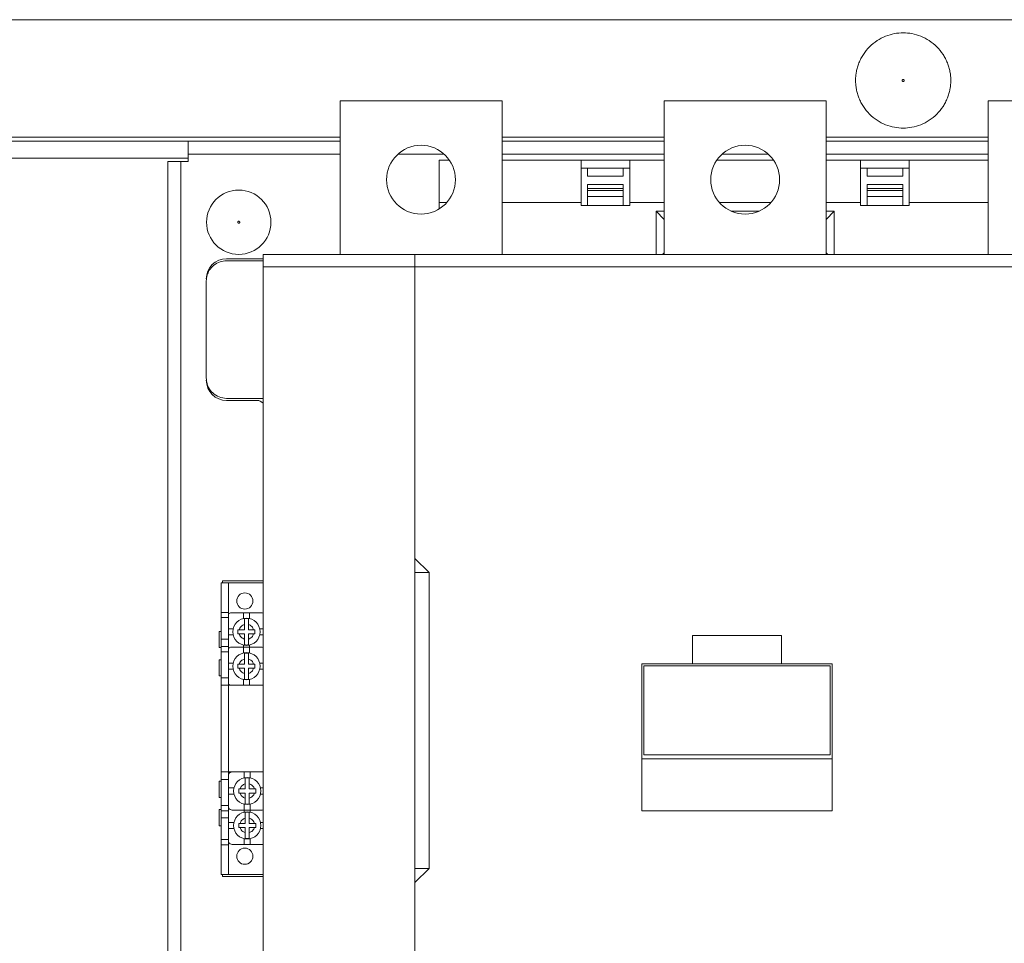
# Model space of a CAD drawing. Header units: millimetres. Extents: x 0 to 1189, y 0 to 841.
# Tile 7 of 15: x 300 to 422, y 595 to 709. Entities that reach past the tile are written whole.
import ezdxf

# ---------------------------------------------------------------- set-up
doc = ezdxf.new("R2010")
doc.units = ezdxf.units.MM

msp = doc.modelspace()

# ---------------------------------------------------------------- linework, layer by layer
at = {"color": 7, "linetype": 'Continuous', "lineweight": 15}
for p, q in [((469.1089, 708.5885), (129.1089, 708.5885)), ((339.6089, 679.5885), (339.6089, 698.5885)), ((339.6089, 698.5885), (359.6089, 698.5885)), ((359.6089, 698.5885), (359.6089, 679.5885)), ((379.6089, 679.5885), (379.6089, 698.5885)), ((379.6089, 698.5885), (399.6089, 698.5885)), ((399.6089, 698.5885), (399.6089, 679.5885)), ((419.6089, 698.5885), (439.6089, 698.5885)), ((419.6089, 679.5885), (419.6089, 698.5885)), ((258.6089, 694.0885), (339.6089, 694.0885)), ((359.6089, 694.0885), (379.6089, 694.0885)), ((399.6089, 694.0885), (419.6089, 694.0885)), ((320.8589, 693.5885), (277.3589, 693.5885)), ((339.6089, 693.5885), (320.8589, 693.5885)), ((320.8589, 693.5885), (320.8589, 691.9885)), ((379.6089, 693.5885), (359.6089, 693.5885)), ((419.6089, 693.5885), (399.6089, 693.5885)), ((320.8589, 691.4885), (277.3589, 691.4885)), ((320.8589, 691.9885), (320.8589, 691.0885)), ((339.6089, 691.9885), (320.8589, 691.9885)), ((352.4619, 691.9885), (346.7558, 691.9885)), ((379.6089, 691.9885), (359.6089, 691.9885)), ((392.4619, 691.9885), (386.7558, 691.9885)), ((419.6089, 691.9885), (399.6089, 691.9885)), ((318.3589, 691.0885), (318.3589, 552.5885)), ((319.9589, 691.0885), (318.3589, 691.0885)), ((319.9589, 691.0885), (319.9589, 552.5885)), ((320.8589, 691.0885), (319.9589, 691.0885)), ((351.8589, 686.0135), (351.8589, 691.2635)), ((351.8589, 691.2635), (353.0991, 691.2635)), ((359.6089, 691.2635), (369.3589, 691.2635)), ((369.3589, 686.0135), (369.3589, 691.2635)), ((369.3589, 691.2635), (375.3589, 691.2635)), ((369.3589, 690.2635), (375.3589, 690.2635)), ((370.1589, 689.2635), (370.1589, 690.2635)), ((374.5589, 689.2635), (374.5589, 690.2635)), ((375.3589, 686.0135), (375.3589, 691.2635)), ((375.3589, 691.2635), (379.6089, 691.2635)), ((386.1186, 691.2635), (393.0991, 691.2635)), ((399.6089, 691.2635), (403.8589, 691.2635)), ((403.8589, 686.0135), (403.8589, 691.2635)), ((403.8589, 691.2635), (409.8589, 691.2635)), ((403.8589, 690.2635), (409.8589, 690.2635)), ((404.6589, 689.2635), (404.6589, 690.2635)), ((409.0589, 690.2635), (409.0589, 689.2635)), ((409.8589, 686.0135), (409.8589, 691.2635)), ((409.8589, 691.2635), (419.6089, 691.2635)), ((370.1589, 689.2635), (374.5589, 689.2635)), ((409.0589, 689.2635), (404.6589, 689.2635)), ((370.1589, 688.2635), (370.1589, 687.7635)), ((370.1589, 688.2635), (374.5589, 688.2635)), ((370.1589, 687.7635), (370.1589, 687.5135)), ((370.1589, 687.7635), (374.5589, 687.7635)), ((374.5589, 687.7635), (374.5589, 688.2635)), ((374.5589, 687.5135), (374.5589, 687.7635)), ((404.6589, 687.7635), (404.6589, 688.2635)), ((409.0589, 688.2635), (404.6589, 688.2635)), ((404.6589, 687.5135), (404.6589, 687.7635)), ((409.0589, 687.7635), (404.6589, 687.7635)), ((409.0589, 688.2635), (409.0589, 687.7635)), ((409.0589, 687.7635), (409.0589, 687.5135)), ((370.1589, 687.5135), (370.1589, 686.7635)), ((374.5589, 687.5135), (370.1589, 687.5135)), ((370.1589, 686.7635), (370.1589, 685.6436)), ((374.5589, 686.7635), (370.1589, 686.7635)), ((374.5589, 686.7635), (374.5589, 687.5135)), ((374.5589, 685.6436), (374.5589, 686.7635)), ((404.6589, 686.7635), (404.6589, 687.5135)), ((404.6589, 687.5135), (409.0589, 687.5135)), ((404.6589, 685.6436), (404.6589, 686.7635)), ((404.6589, 686.7635), (409.0589, 686.7635)), ((409.0589, 687.5135), (409.0589, 686.7635)), ((409.0589, 685.6436), (409.0589, 686.7635)), ((351.8589, 685.2329), (351.8589, 686.0135)), ((352.7841, 686.0135), (351.8589, 686.0135)), ((369.3589, 686.0135), (359.6089, 686.0135)), ((369.3589, 685.6436), (369.3589, 686.0135)), ((375.3589, 685.6436), (369.3589, 685.6436)), ((375.3589, 686.0135), (375.3589, 685.6436)), ((379.6089, 686.0135), (375.3589, 686.0135)), ((392.7841, 686.0135), (386.4337, 686.0135)), ((403.8589, 686.0135), (399.6089, 686.0135)), ((403.8589, 685.6436), (403.8589, 686.0135)), ((409.8589, 685.6436), (403.8589, 685.6436)), ((409.8589, 686.0135), (409.8589, 685.6436)), ((419.6089, 686.0135), (409.8589, 686.0135)), ((378.6089, 684.9635), (379.6089, 684.9635)), ((378.6089, 679.5885), (378.6089, 684.9635)), ((379.6089, 683.9235), (378.6089, 684.9635)), ((387.8633, 684.9635), (391.3544, 684.9635)), ((399.6089, 684.9635), (400.6089, 684.9635)), ((400.6089, 684.9635), (399.6089, 683.9235)), ((400.6089, 684.9635), (400.6089, 679.5885)), ((330.1089, 679.5885), (330.1089, 678.0885)), ((330.1089, 679.5885), (348.8553, 679.5885)), ((348.8553, 679.5885), (428.3625, 679.5885)), ((348.8553, 678.0885), (348.8553, 679.5885)), ((379.6089, 679.8035), (379.4021, 679.5885)), ((399.6089, 679.8035), (399.8156, 679.5885)), ((325.6089, 679.0885), (330.1089, 679.0885)), ((325.6089, 678.8445), (330.1089, 678.8445)), ((348.8553, 678.0885), (330.1089, 678.0885)), ((330.1089, 678.0885), (330.1089, 566.0885)), ((348.8553, 678.0885), (428.3625, 678.0885)), ((348.8553, 642.0885), (348.8553, 678.0885)), ((323.1089, 664.3445), (323.1089, 676.3445)), ((330.1089, 661.8445), (325.6089, 661.8445)), ((329.3589, 661.5885), (325.6089, 661.5885)), ((348.8553, 642.0885), (348.8553, 640.3385)), ((350.6053, 640.3385), (348.8553, 642.0885)), ((325.1089, 639.3385), (325.1089, 639.0885)), ((330.1089, 639.3385), (325.1089, 639.3385)), ((350.6053, 640.3385), (348.8553, 640.3385)), ((348.8553, 640.3385), (348.8553, 603.8385)), ((350.6053, 603.8385), (350.6053, 640.3385)), ((325.8589, 639.0885), (324.9589, 639.0885)), ((324.9589, 639.0885), (324.9589, 635.4385)), ((325.8589, 635.4385), (325.8589, 639.0885)), ((325.8589, 635.4385), (325.8589, 639.0885)), ((325.8589, 639.0885), (330.1089, 639.0885)), ((325.8589, 635.4385), (324.9589, 635.4385)), ((324.9589, 635.4385), (324.9589, 634.7821)), ((325.8589, 634.7821), (324.9589, 634.7821)), ((324.9589, 634.7821), (324.9589, 632.1087)), ((325.8589, 634.7821), (325.8589, 635.4385)), ((325.8589, 632.1087), (325.8589, 634.7821)), ((326.2089, 635.3885), (327.6839, 635.3885)), ((327.6839, 634.671), (327.6839, 635.3885)), ((327.6839, 635.3885), (328.4339, 635.3885)), ((328.4339, 635.3885), (329.9089, 635.3885)), ((328.4339, 635.3885), (328.4339, 634.671)), ((324.9589, 633.0885), (324.7089, 633.0885)), ((324.7089, 633.0885), (324.7089, 631.0885)), ((325.8589, 633.4135), (326.4264, 633.4135)), ((327.0089, 632.7885), (327.0089, 633.2885)), ((327.0089, 633.2885), (327.1683, 633.2885)), ((327.1683, 633.2885), (327.8089, 633.2885)), ((327.8089, 633.2885), (327.8089, 633.9291)), ((328.3089, 633.9291), (328.3089, 633.2885)), ((328.3089, 633.2885), (328.9495, 633.2885)), ((328.9495, 633.2885), (329.1089, 633.2885)), ((329.1089, 633.2885), (329.1089, 632.7885)), ((329.6914, 633.4135), (330.1089, 633.4135)), ((324.9589, 632.1087), (325.8589, 632.1087)), ((324.9589, 632.1087), (324.9589, 631.2385)), ((326.4264, 632.6635), (325.8589, 632.6635)), ((325.8589, 632.1087), (325.8589, 631.2385)), ((327.1683, 632.7885), (327.0089, 632.7885)), ((327.8089, 632.7885), (327.1683, 632.7885)), ((327.8089, 632.1479), (327.8089, 632.7885)), ((328.9495, 632.7885), (328.3089, 632.7885)), ((328.3089, 632.7885), (328.3089, 632.1479)), ((329.1089, 632.7885), (328.9495, 632.7885)), ((330.1089, 632.6635), (329.6914, 632.6635)), ((383.1089, 632.5885), (383.1089, 629.0885)), ((383.1089, 632.5885), (394.1089, 632.5885)), ((394.1089, 632.5885), (394.1089, 629.0885)), ((324.7089, 631.0885), (324.9589, 631.0885)), ((325.8589, 631.2385), (324.9589, 631.2385)), ((324.9589, 631.2385), (324.9589, 630.5776)), ((325.8589, 630.5776), (325.8589, 631.2385)), ((326.2089, 631.1385), (327.6839, 631.1385)), ((327.6839, 631.1385), (327.6839, 631.406)), ((327.6839, 630.421), (327.6839, 631.1385)), ((327.6839, 631.1385), (328.4339, 631.1385)), ((328.4339, 631.406), (328.4339, 631.1385)), ((328.4339, 631.1385), (329.9089, 631.1385)), ((328.4339, 631.1385), (328.4339, 630.421)), ((324.9589, 629.5885), (324.7089, 629.5885)), ((324.7089, 629.5885), (324.7089, 627.5885)), ((325.8589, 630.5776), (324.9589, 630.5776)), ((324.9589, 630.5776), (324.9589, 627.357)), ((325.8589, 627.357), (325.8589, 630.5776)), ((327.8089, 629.0385), (327.8089, 629.6791)), ((328.3089, 629.6791), (328.3089, 629.0385)), ((325.8589, 629.1635), (326.4264, 629.1635)), ((326.4264, 628.4135), (325.8589, 628.4135)), ((327.0089, 628.5385), (327.0089, 629.0385)), ((327.0089, 629.0385), (327.1683, 629.0385)), ((327.1683, 628.5385), (327.0089, 628.5385)), ((327.1683, 629.0385), (327.8089, 629.0385)), ((327.8089, 628.5385), (327.1683, 628.5385)), ((327.8089, 627.8979), (327.8089, 628.5385)), ((328.3089, 629.0385), (328.9495, 629.0385)), ((328.9495, 628.5385), (328.3089, 628.5385)), ((328.3089, 628.5385), (328.3089, 627.8979)), ((328.9495, 629.0385), (329.1089, 629.0385)), ((329.1089, 628.5385), (328.9495, 628.5385)), ((329.1089, 629.0385), (329.1089, 628.5385)), ((329.6914, 629.1635), (330.1089, 629.1635)), ((330.1089, 628.4135), (329.6914, 628.4135)), ((376.8589, 629.0885), (376.8589, 617.3385)), ((376.8589, 629.0885), (383.1089, 629.0885)), ((377.1089, 628.8445), (377.1089, 617.8445)), ((400.1089, 628.8445), (377.1089, 628.8445)), ((383.1089, 629.0885), (394.1089, 629.0885)), ((394.1089, 629.0885), (400.3589, 629.0885)), ((400.1089, 617.8445), (400.1089, 628.8445)), ((400.3589, 629.0885), (400.3589, 617.3385)), ((324.7089, 627.5885), (324.9589, 627.5885)), ((324.9589, 627.357), (325.8589, 627.357)), ((324.9589, 627.357), (324.9589, 626.4385)), ((325.8589, 627.357), (325.8589, 626.4385)), ((327.6839, 626.4385), (327.6839, 627.156)), ((328.4339, 627.156), (328.4339, 626.4385)), ((324.9589, 626.4385), (324.9589, 615.7385)), ((324.9589, 626.4385), (325.8589, 626.4385)), ((325.8589, 626.5385), (325.9089, 626.5385)), ((325.8589, 615.7385), (325.8589, 626.4385)), ((325.8589, 626.4385), (325.8589, 615.7385)), ((330.1089, 626.4385), (325.8589, 626.4385)), ((376.8589, 617.3385), (400.3589, 617.3385)), ((376.8589, 617.3385), (376.8589, 610.9211)), ((377.1089, 617.8445), (400.1089, 617.8445)), ((400.3589, 617.3385), (400.3589, 610.9211)), ((324.9589, 615.7385), (325.8589, 615.7385)), ((324.9589, 615.7385), (324.9589, 614.82)), ((325.8589, 615.7385), (325.8589, 614.82)), ((325.8589, 615.7385), (330.1089, 615.7385)), ((326.0089, 615.6385), (325.8589, 615.6385)), ((325.9089, 615.5385), (325.8589, 615.5385)), ((327.7839, 615.021), (327.7839, 615.7385)), ((328.5339, 615.7385), (328.5339, 615.021)), ((324.9589, 614.5885), (324.7089, 614.5885)), ((324.7089, 614.5885), (324.7089, 612.5885)), ((325.8589, 614.82), (324.9589, 614.82)), ((324.9589, 614.82), (324.9589, 611.5994)), ((325.8589, 611.5994), (325.8589, 614.82)), ((325.8589, 613.7635), (326.5264, 613.7635)), ((327.1089, 613.1385), (327.1089, 613.6385)), ((327.1089, 613.6385), (327.2683, 613.6385)), ((327.2683, 613.6385), (327.9089, 613.6385)), ((327.9089, 613.6385), (327.9089, 614.2791)), ((328.4089, 614.2791), (328.4089, 613.6385)), ((328.4089, 613.6385), (329.0495, 613.6385)), ((329.0495, 613.6385), (329.2089, 613.6385)), ((329.2089, 613.6385), (329.2089, 613.1385)), ((329.7914, 613.7635), (330.1089, 613.7635)), ((324.7089, 612.5885), (324.9589, 612.5885)), ((326.5264, 613.0135), (325.8589, 613.0135)), ((327.2683, 613.1385), (327.1089, 613.1385)), ((327.9089, 613.1385), (327.2683, 613.1385)), ((327.9089, 612.4979), (327.9089, 613.1385)), ((329.0495, 613.1385), (328.4089, 613.1385)), ((328.4089, 613.1385), (328.4089, 612.4979)), ((329.2089, 613.1385), (329.0495, 613.1385)), ((330.1089, 613.0135), (329.7914, 613.0135)), ((325.8589, 611.5994), (324.9589, 611.5994)), ((324.9589, 611.5994), (324.9589, 610.9385)), ((325.8589, 610.9385), (325.8589, 611.5994)), ((325.8589, 611.2064), (325.8913, 611.2635)), ((327.7839, 611.0385), (327.7839, 611.756)), ((328.5339, 611.756), (328.5339, 611.0385)), ((324.9589, 611.0885), (324.7089, 611.0885)), ((324.7089, 611.0885), (324.7089, 609.0885)), ((324.9589, 610.9385), (325.8589, 610.9385)), ((324.9589, 610.9385), (324.9589, 610.0683)), ((325.8589, 610.0683), (324.9589, 610.0683)), ((324.9589, 610.0683), (324.9589, 607.3949)), ((325.8589, 610.9385), (325.8589, 610.0683)), ((325.8589, 607.3949), (325.8589, 610.0683)), ((327.7839, 611.0385), (326.3089, 611.0385)), ((327.7839, 610.771), (327.7839, 611.0385)), ((328.5339, 611.0385), (327.7839, 611.0385)), ((327.9089, 609.3885), (327.9089, 610.0291)), ((328.4089, 610.0291), (328.4089, 609.3885)), ((328.5339, 611.0385), (328.5339, 610.771)), ((330.0089, 611.0385), (328.5339, 611.0385)), ((376.8589, 610.9211), (400.3589, 610.9211)), ((324.7089, 609.0885), (324.9589, 609.0885)), ((325.8589, 609.5135), (326.5264, 609.5135)), ((327.1089, 608.8885), (327.1089, 609.3885)), ((327.1089, 609.3885), (327.2683, 609.3885)), ((327.2683, 608.8885), (327.1089, 608.8885)), ((327.2683, 609.3885), (327.9089, 609.3885)), ((327.9089, 608.8885), (327.2683, 608.8885)), ((327.9089, 608.2479), (327.9089, 608.8885)), ((328.4089, 609.3885), (329.0495, 609.3885)), ((329.0495, 608.8885), (328.4089, 608.8885)), ((328.4089, 608.8885), (328.4089, 608.2479)), ((329.0495, 609.3885), (329.2089, 609.3885)), ((329.2089, 608.8885), (329.0495, 608.8885)), ((329.2089, 609.3885), (329.2089, 608.8885)), ((329.7914, 609.5135), (330.1089, 609.5135)), ((326.5264, 608.7635), (325.8589, 608.7635)), ((330.1089, 608.7635), (329.7914, 608.7635)), ((325.8589, 607.3949), (324.9589, 607.3949)), ((324.9589, 607.3949), (324.9589, 606.7385)), ((324.9589, 606.7385), (325.8589, 606.7385)), ((324.9589, 606.7385), (324.9589, 603.0885)), ((325.8589, 606.7385), (325.8589, 607.3949)), ((325.8589, 606.7385), (325.8589, 603.0885)), ((325.8589, 603.0885), (325.8589, 606.7385)), ((327.7839, 606.7885), (326.3089, 606.7885)), ((327.7839, 606.7885), (327.7839, 607.506)), ((328.5339, 606.7885), (327.7839, 606.7885)), ((328.5339, 607.506), (328.5339, 606.7885)), ((330.0089, 606.7885), (328.5339, 606.7885)), ((324.9589, 603.0885), (325.8589, 603.0885)), ((325.1089, 603.0885), (325.1089, 602.8385)), ((330.1089, 602.8385), (325.1089, 602.8385)), ((330.1089, 603.0885), (325.8589, 603.0885)), ((348.8553, 602.0885), (350.6053, 603.8385)), ((350.6053, 603.8385), (348.8553, 603.8385)), ((348.8553, 603.8385), (348.8553, 602.0885)), ((348.8553, 566.0885), (348.8553, 602.0885))]:
    msp.add_line(p, q, dxfattribs=at)
at = {"color": 7, "linetype": 'Continuous', "lineweight": 15, "flags": 128}
for points in [[(330.0089, 615.7385), (330.1064, 615.7289), (330.1089, 615.7284)], [(330.1089, 611.0486), (330.1064, 611.0481), (330.0089, 611.0385)], [(330.1089, 606.7986), (330.1064, 606.7981), (330.0089, 606.7885)]]:
    msp.add_lwpolyline(points, dxfattribs=at)
at = {"color": 7, "linetype": 'Continuous', "lineweight": 15}
for centre, radius in [((349.6089, 688.8385), 4.25), ((389.6089, 688.8385), 4.25), ((327.1089, 683.5885), 3.9713), ((327.8589, 636.8385), 1), ((328.0589, 633.0385), 1.675), ((328.0589, 628.7885), 1.675), ((328.1589, 613.3885), 1.675), ((328.1589, 609.1385), 1.675), ((327.8589, 605.3385), 1)]:
    msp.add_circle(centre, radius, dxfattribs=at)
for centre, radius, start, end in [((325.6089, 676.5885), 2.5, 90, 180), ((325.6089, 664.0885), 2.5, 180, 270), ((329.3589, 660.5885), 1, 41.409622, 90), ((326.2089, 634.8885), 0.5, 90, 134.427004), ((328.0589, 633.0385), 1.6321, 81.18896, 98.81104), ((329.9089, 634.8885), 0.5, 66.421822, 90), ((326.2089, 630.6385), 0.5, 90, 134.427004), ((328.0589, 633.0385), 1.6321, 261.18896, 278.81104), ((329.9089, 630.6385), 0.5, 66.421822, 90), ((328.0589, 628.7885), 1.6321, 81.18896, 98.81104), ((328.0589, 628.7885), 1.6321, 261.18896, 278.81104), ((326.2089, 626.9385), 0.5, 225.572996, 270), ((329.9089, 626.9385), 0.5, 270, 293.578178), ((326.3089, 615.2385), 0.5, 90, 154.158067), ((328.1589, 613.3885), 1.6321, 81.18896, 98.81104), ((326.3089, 611.5385), 0.5, 205.841933, 270), ((328.1589, 613.3885), 1.6321, 261.18896, 278.81104), ((328.1589, 609.1385), 1.6321, 81.18896, 98.81104), ((326.3089, 607.2885), 0.5, 205.841933, 270), ((328.1589, 609.1385), 1.6321, 261.18896, 278.81104)]:
    msp.add_arc(centre, radius, start, end, dxfattribs=at)
for points, knots in [([(403.2339, 701.0885), (403.2344, 701.1483), (403.2355, 701.2679), (403.2439, 701.4469), (403.2575, 701.6254), (403.2766, 701.8034), (403.3011, 701.9809), (403.3528, 702.2859), (403.4536, 702.7145), (403.6404, 703.2618), (403.8834, 703.7956), (404.2869, 704.4865), (404.9251, 705.2725), (405.8646, 706.0355), (406.9175, 706.581), (408.0124, 706.8958), (409.1089, 706.9964), (410.2053, 706.8958), (411.3003, 706.581), (412.3532, 706.0355), (413.2927, 705.2725), (413.9308, 704.4866), (414.3344, 703.7957), (414.5773, 703.262), (414.7641, 702.7146), (414.8718, 702.2569), (414.9307, 701.8925), (414.9612, 701.6256), (414.9803, 701.3575), (414.9827, 701.1782), (414.9839, 701.0885)], [0, 0, 0, 0, 0.00973543, 0.01945196, 0.02915864, 0.0388645, 0.04857863, 0.05831004, 0.08919884, 0.12010186, 0.15227834, 0.18446911, 0.25011805, 0.31576699, 0.38005172, 0.44177055, 0.50000137, 0.5582322, 0.61995103, 0.68423575, 0.74988469, 0.81553363, 0.84771012, 0.87990089, 0.91078969, 0.94169271, 0.95627672, 0.97083555, 0.98539979, 1, 1, 1, 1]), ([(409.2339, 701.0885), (409.2334, 701.0969), (409.2326, 701.1133), (409.2254, 701.1368), (409.2137, 701.1584), (409.1927, 701.1835), (409.1583, 701.2077), (409.109, 701.2164), (409.0596, 701.2077), (409.0229, 701.182), (408.9992, 701.152), (408.9861, 701.1214), (408.9846, 701.0996), (408.9839, 701.0885)], [0, 0, 0, 0, 0.064038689, 0.125484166, 0.186839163, 0.25061706, 0.375006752, 0.500119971, 0.624509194, 0.74962199, 0.833616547, 0.915055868, 1, 1, 1, 1]), ([(414.9839, 701.0885), (414.9833, 701.0287), (414.9823, 700.9091), (414.9738, 700.7301), (414.9603, 700.5516), (414.9412, 700.3736), (414.9166, 700.1961), (414.865, 699.8911), (414.7641, 699.4625), (414.5774, 698.9152), (414.3344, 698.3813), (413.9308, 697.6905), (413.2927, 696.9045), (412.3532, 696.1415), (411.3003, 695.596), (410.2053, 695.2812), (409.1089, 695.1806), (408.0124, 695.2812), (406.9175, 695.596), (405.8646, 696.1415), (404.9251, 696.9045), (404.287, 697.6904), (403.8834, 698.3813), (403.6404, 698.915), (403.4537, 699.4624), (403.346, 699.9201), (403.287, 700.2844), (403.2565, 700.5514), (403.2374, 700.8195), (403.2351, 700.9988), (403.2339, 701.0885)], [0, 0, 0, 0, 0.009735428, 0.019451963, 0.029158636, 0.038864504, 0.048578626, 0.058310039, 0.089198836, 0.120101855, 0.152278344, 0.184469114, 0.250118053, 0.315766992, 0.380051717, 0.441770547, 0.500001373, 0.558232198, 0.619951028, 0.684235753, 0.749884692, 0.815533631, 0.847710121, 0.879900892, 0.910789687, 0.941692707, 0.95627672, 0.970835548, 0.985399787, 1, 1, 1, 1]), ([(408.9839, 701.0885), (408.9843, 701.0801), (408.9852, 701.0637), (408.9924, 701.0402), (409.0041, 701.0186), (409.025, 700.9935), (409.0595, 700.9693), (409.1088, 700.9606), (409.1582, 700.9693), (409.1949, 700.995), (409.2185, 701.0249), (409.2316, 701.0556), (409.2331, 701.0774), (409.2339, 701.0885)], [0, 0, 0, 0, 0.06403869, 0.12548417, 0.18683916, 0.25061706, 0.37500675, 0.50011997, 0.62450919, 0.74962199, 0.83361655, 0.91505587, 1, 1, 1, 1]), ([(327.2339, 683.5885), (327.2334, 683.5969), (327.2326, 683.6133), (327.2254, 683.6368), (327.2137, 683.6584), (327.1927, 683.6835), (327.1583, 683.7077), (327.109, 683.7164), (327.0596, 683.7077), (327.0229, 683.682), (326.9992, 683.652), (326.9861, 683.6214), (326.9846, 683.5996), (326.9839, 683.5885)], [0, 0, 0, 0, 0.06403869, 0.12548417, 0.18683916, 0.25061706, 0.37500675, 0.50011997, 0.62450919, 0.74962199, 0.83361655, 0.91505587, 1, 1, 1, 1]), ([(326.9839, 683.5885), (326.9843, 683.5801), (326.9852, 683.5637), (326.9924, 683.5402), (327.0041, 683.5186), (327.025, 683.4935), (327.0595, 683.4693), (327.1088, 683.4606), (327.1582, 683.4693), (327.1949, 683.495), (327.2185, 683.5249), (327.2316, 683.5556), (327.2331, 683.5774), (327.2339, 683.5885)], [0, 0, 0, 0, 0.06403869, 0.12548417, 0.18683916, 0.25061706, 0.37500675, 0.50011997, 0.62450919, 0.74962199, 0.83361655, 0.91505587, 1, 1, 1, 1]), ([(323.1089, 676.3445), (323.129, 676.5818), (323.1692, 677.0552), (323.4956, 677.7502), (324.0298, 678.3422), (324.7696, 678.7623), (325.3349, 678.8177), (325.6089, 678.8445)], [0, 0, 0, 0, 0.16554611, 0.33030214, 0.55603118, 0.78488416, 1, 1, 1, 1]), ([(325.6089, 661.8445), (325.293, 661.8801), (324.6619, 661.9513), (323.904, 662.4499), (323.3981, 663.0973), (323.1452, 663.7579), (323.1196, 664.1723), (323.1089, 664.3445)], [0, 0, 0, 0, 0.2483194, 0.4962295, 0.71024726, 0.87958397, 1, 1, 1, 1]), ([(327.8089, 633.9291), (327.8089, 634.0202), (327.8089, 634.2002), (327.8089, 634.4334), (327.8089, 634.5817), (327.8089, 634.6332), (327.8089, 634.6513)], [0, 0, 0, 0, 0.29157568, 0.57565941, 0.85022999, 1, 1, 1, 1]), ([(328.3089, 634.6513), (328.3089, 634.6152), (328.3089, 634.5429), (328.3089, 634.3457), (328.3089, 634.1324), (328.3089, 633.9885), (328.3089, 633.9291)], [0, 0, 0, 0, 0.26915951, 0.53824284, 0.80945021, 1, 1, 1, 1]), ([(327.1683, 633.2885), (327.1947, 633.3617), (327.2484, 633.5106), (327.3983, 633.6991), (327.5868, 633.8489), (327.7357, 633.9027), (327.8089, 633.9291)], [0, 0, 0, 0, 0.24586335, 0.5, 0.75413665, 1, 1, 1, 1]), ([(328.3089, 633.9291), (328.3821, 633.9027), (328.531, 633.8489), (328.7195, 633.6991), (328.8693, 633.5106), (328.923, 633.3617), (328.9495, 633.2885)], [0, 0, 0, 0, 0.24586335, 0.5, 0.75413665, 1, 1, 1, 1]), ([(327.8089, 632.1479), (327.7357, 632.1743), (327.5868, 632.2281), (327.3983, 632.3779), (327.2484, 632.5664), (327.1947, 632.7153), (327.1683, 632.7885)], [0, 0, 0, 0, 0.24586335, 0.5, 0.75413665, 1, 1, 1, 1]), ([(327.8089, 631.4256), (327.8089, 631.4618), (327.8089, 631.5341), (327.8089, 631.7313), (327.8089, 631.9446), (327.8089, 632.0885), (327.8089, 632.1479)], [0, 0, 0, 0, 0.26915951, 0.53824284, 0.80945021, 1, 1, 1, 1]), ([(328.9495, 632.7885), (328.923, 632.7153), (328.8693, 632.5664), (328.7195, 632.3779), (328.531, 632.2281), (328.3821, 632.1743), (328.3089, 632.1479)], [0, 0, 0, 0, 0.24586335, 0.5, 0.75413665, 1, 1, 1, 1]), ([(328.3089, 632.1479), (328.3089, 632.0568), (328.3089, 631.8768), (328.3089, 631.6436), (328.3089, 631.4953), (328.3089, 631.4438), (328.3089, 631.4256)], [0, 0, 0, 0, 0.29157568, 0.57565941, 0.85022999, 1, 1, 1, 1]), ([(327.1683, 629.0385), (327.1947, 629.1117), (327.2484, 629.2606), (327.3983, 629.4491), (327.5868, 629.5989), (327.7357, 629.6527), (327.8089, 629.6791)], [0, 0, 0, 0, 0.24586335, 0.5, 0.75413665, 1, 1, 1, 1]), ([(327.8089, 629.6791), (327.8089, 629.7702), (327.8089, 629.9502), (327.8089, 630.1834), (327.8089, 630.3317), (327.8089, 630.3832), (327.8089, 630.4013)], [0, 0, 0, 0, 0.291575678, 0.575659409, 0.850229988, 1, 1, 1, 1]), ([(328.3089, 630.4013), (328.3089, 630.3652), (328.3089, 630.2929), (328.3089, 630.0957), (328.3089, 629.8824), (328.3089, 629.7385), (328.3089, 629.6791)], [0, 0, 0, 0, 0.26915951, 0.53824284, 0.80945021, 1, 1, 1, 1]), ([(328.3089, 629.6791), (328.3821, 629.6527), (328.531, 629.5989), (328.7195, 629.4491), (328.8693, 629.2606), (328.923, 629.1117), (328.9495, 629.0385)], [0, 0, 0, 0, 0.24586335, 0.5, 0.75413665, 1, 1, 1, 1]), ([(327.8089, 627.8979), (327.7357, 627.9243), (327.5868, 627.9781), (327.3983, 628.1279), (327.2484, 628.3164), (327.1947, 628.4653), (327.1683, 628.5385)], [0, 0, 0, 0, 0.24586335, 0.5, 0.75413665, 1, 1, 1, 1]), ([(328.9495, 628.5385), (328.923, 628.4653), (328.8693, 628.3164), (328.7195, 628.1279), (328.531, 627.9781), (328.3821, 627.9243), (328.3089, 627.8979)], [0, 0, 0, 0, 0.24586335, 0.5, 0.75413665, 1, 1, 1, 1]), ([(327.8089, 627.1756), (327.8089, 627.2118), (327.8089, 627.2841), (327.8089, 627.4813), (327.8089, 627.6946), (327.8089, 627.8385), (327.8089, 627.8979)], [0, 0, 0, 0, 0.26915951, 0.53824284, 0.80945021, 1, 1, 1, 1]), ([(328.3089, 627.8979), (328.3089, 627.8068), (328.3089, 627.6268), (328.3089, 627.3936), (328.3089, 627.2453), (328.3089, 627.1938), (328.3089, 627.1756)], [0, 0, 0, 0, 0.29157568, 0.57565941, 0.85022999, 1, 1, 1, 1]), ([(327.9089, 614.2791), (327.9089, 614.3702), (327.9089, 614.5502), (327.9089, 614.7834), (327.9089, 614.9317), (327.9089, 614.9832), (327.9089, 615.0013)], [0, 0, 0, 0, 0.29157568, 0.57565941, 0.85022999, 1, 1, 1, 1]), ([(328.4089, 615.0013), (328.4089, 614.9652), (328.4089, 614.8929), (328.4089, 614.6957), (328.4089, 614.4824), (328.4089, 614.3385), (328.4089, 614.2791)], [0, 0, 0, 0, 0.26915951, 0.53824284, 0.80945021, 1, 1, 1, 1]), ([(327.2683, 613.6385), (327.2947, 613.7117), (327.3484, 613.8606), (327.4983, 614.0491), (327.6868, 614.1989), (327.8357, 614.2527), (327.9089, 614.2791)], [0, 0, 0, 0, 0.24586335, 0.5, 0.75413665, 1, 1, 1, 1]), ([(328.4089, 614.2791), (328.4821, 614.2527), (328.631, 614.1989), (328.8195, 614.0491), (328.9693, 613.8606), (329.023, 613.7117), (329.0495, 613.6385)], [0, 0, 0, 0, 0.24586335, 0.5, 0.75413665, 1, 1, 1, 1]), ([(327.9089, 612.4979), (327.8357, 612.5243), (327.6868, 612.5781), (327.4983, 612.7279), (327.3484, 612.9164), (327.2947, 613.0653), (327.2683, 613.1385)], [0, 0, 0, 0, 0.24586335, 0.5, 0.75413665, 1, 1, 1, 1]), ([(327.9089, 611.7756), (327.9089, 611.8118), (327.9089, 611.8841), (327.9089, 612.0813), (327.9089, 612.2946), (327.9089, 612.4385), (327.9089, 612.4979)], [0, 0, 0, 0, 0.26915951, 0.53824284, 0.80945021, 1, 1, 1, 1]), ([(329.0495, 613.1385), (329.023, 613.0653), (328.9693, 612.9164), (328.8195, 612.7279), (328.631, 612.5781), (328.4821, 612.5243), (328.4089, 612.4979)], [0, 0, 0, 0, 0.24586335, 0.5, 0.75413665, 1, 1, 1, 1]), ([(328.4089, 612.4979), (328.4089, 612.4068), (328.4089, 612.2268), (328.4089, 611.9936), (328.4089, 611.8453), (328.4089, 611.7938), (328.4089, 611.7756)], [0, 0, 0, 0, 0.291575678, 0.575659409, 0.850229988, 1, 1, 1, 1]), ([(327.2683, 609.3885), (327.2947, 609.4617), (327.3484, 609.6106), (327.4983, 609.7991), (327.6868, 609.9489), (327.8357, 610.0027), (327.9089, 610.0291)], [0, 0, 0, 0, 0.24586335, 0.5, 0.75413665, 1, 1, 1, 1]), ([(327.9089, 610.0291), (327.9089, 610.1202), (327.9089, 610.3002), (327.9089, 610.5334), (327.9089, 610.6817), (327.9089, 610.7332), (327.9089, 610.7513)], [0, 0, 0, 0, 0.29157568, 0.57565941, 0.85022999, 1, 1, 1, 1]), ([(328.4089, 610.7513), (328.4089, 610.7152), (328.4089, 610.6429), (328.4089, 610.4457), (328.4089, 610.2324), (328.4089, 610.0885), (328.4089, 610.0291)], [0, 0, 0, 0, 0.26915951, 0.53824284, 0.80945021, 1, 1, 1, 1]), ([(328.4089, 610.0291), (328.4821, 610.0027), (328.631, 609.9489), (328.8195, 609.7991), (328.9693, 609.6106), (329.023, 609.4617), (329.0495, 609.3885)], [0, 0, 0, 0, 0.24586335, 0.5, 0.75413665, 1, 1, 1, 1]), ([(327.9089, 608.2479), (327.8357, 608.2743), (327.6868, 608.3281), (327.4983, 608.4779), (327.3484, 608.6664), (327.2947, 608.8153), (327.2683, 608.8885)], [0, 0, 0, 0, 0.24586335, 0.5, 0.75413665, 1, 1, 1, 1]), ([(329.0495, 608.8885), (329.023, 608.8153), (328.9693, 608.6664), (328.8195, 608.4779), (328.631, 608.3281), (328.4821, 608.2743), (328.4089, 608.2479)], [0, 0, 0, 0, 0.24586335, 0.5, 0.75413665, 1, 1, 1, 1]), ([(327.9089, 607.5256), (327.9089, 607.5618), (327.9089, 607.6341), (327.9089, 607.8313), (327.9089, 608.0446), (327.9089, 608.1885), (327.9089, 608.2479)], [0, 0, 0, 0, 0.26915951, 0.53824284, 0.80945021, 1, 1, 1, 1]), ([(328.4089, 608.2479), (328.4089, 608.1568), (328.4089, 607.9768), (328.4089, 607.7436), (328.4089, 607.5953), (328.4089, 607.5438), (328.4089, 607.5256)], [0, 0, 0, 0, 0.29157568, 0.57565941, 0.85022999, 1, 1, 1, 1])]:
    msp.add_open_spline(points, degree=3, knots=knots, dxfattribs=at)

doc.saveas('drawing.dxf')
